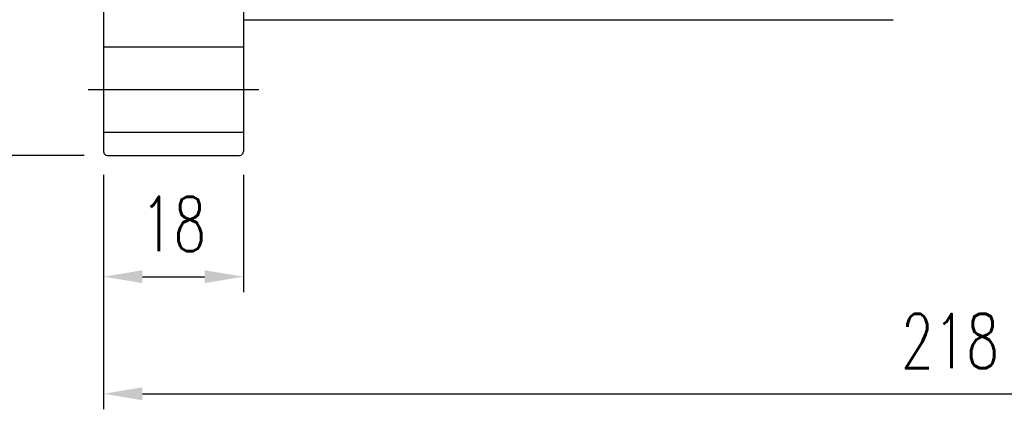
# Model space of a CAD drawing. Header units: inches. Extents: x -202 to 3216, y -974 to 737.
# Tile 2 of 54: x 247 to 374, y 142 to 192. Entities that reach past the tile are written whole.
import ezdxf

# ---------------------------------------------------------------- set-up
doc = ezdxf.new("R2010")
doc.units = ezdxf.units.IN
doc.header["$LTSCALE"] = 2
doc.header["$MEASUREMENT"] = 0
doc.layers.add('DIM', color=4, linetype='Continuous')
doc.styles.add('DIM-7', font='SIMPLEX.shx', dxfattribs={"width": 0.7, "bigfont": 'chineset.shx'})
doc.dimstyles.new('CNS', dxfattribs={"dimtxt": 3.5, "dimasz": 2.5, "dimexe": 1, "dimexo": 1.5, "dimgap": 0.09, "dimtad": 0, "dimdsep": 46, "dimtxsty": 'DIM-7', "dimcen": 0.09, "dimclrd": 1, "dimclre": 1, "dimclrt": 4, "dimadec": 0, "dimazin": 0, "dimtfac": 1, "dimtix": 1, "dimtmove": 2, "dimatfit": 3, "dimfxl": 1, "dimtvp": 0.971429, "dimtolj": 1, "dimarcsym": 0})

# ---------------------------------------------------------------- blocks, each defined once
blk = doc.blocks.new('*D4')
at = {"layer": 'DEFPOINTS', "color": 0, "transparency": 16777216}
for p in [(258.21, 175.22), (276.21, 175.22), (276.21, 159.09)]:
    blk.add_point(p, dxfattribs=at)
at = {"layer": 'DIM', "color": 7, "lineweight": -2, "transparency": 16777216}
for p, q in [((258.21, 172.22), (258.21, 157.09)), ((276.21, 172.22), (276.21, 157.09)), ((263.21, 159.09), (271.21, 159.09))]:
    blk.add_line(p, q, dxfattribs=at)
at = {"layer": 'DIM', "color": 7, "transparency": 16777216}
for points in [[(263.21, 159.92), (263.21, 158.26), (258.21, 159.09)], [(271.21, 159.92), (271.21, 158.26), (276.21, 159.09)]]:
    blk.add_solid(points, dxfattribs=at)
at = {"layer": 'DIM', "color": 7, "transparency": 16777216, "insert": (267.21, 165.89), "char_height": 7, "attachment_point": 5, "style": 'DIM-7'}
blk.add_mtext('\\A1;18', dxfattribs=at)
blk = doc.blocks.new('*D5')
at = {"layer": 'DEFPOINTS', "color": 0, "transparency": 16777216}
for p in [(476.21, 192.72), (258.21, 175.22), (476.21, 144)]:
    blk.add_point(p, dxfattribs=at)
at = {"layer": 'DIM', "color": 7, "lineweight": -2, "transparency": 16777216}
for p, q in [((476.21, 189.72), (476.21, 142)), ((258.21, 172.22), (258.21, 142)), ((263.21, 144), (471.21, 144))]:
    blk.add_line(p, q, dxfattribs=at)
at = {"layer": 'DIM', "color": 7, "transparency": 16777216}
for points in [[(263.21, 144.83), (263.21, 143.16), (258.21, 144)], [(471.21, 144.83), (471.21, 143.16), (476.21, 144)]]:
    blk.add_solid(points, dxfattribs=at)
at = {"layer": 'DIM', "color": 7, "transparency": 16777216, "insert": (367.21, 150.8), "char_height": 7, "attachment_point": 5, "style": 'DIM-7'}
blk.add_mtext('\\A1;218', dxfattribs=at)
blk = doc.blocks.new('*D7')
at = {"layer": 'DEFPOINTS', "color": 0, "transparency": 16777216}
for p in [(241.79, 284.72), (258.71, 284.72), (258.71, 174.72)]:
    blk.add_point(p, dxfattribs=at)
at = {"layer": 'DIM', "color": 7, "lineweight": -2, "transparency": 16777216}
for p, q in [((255.71, 284.72), (239.79, 284.72)), ((241.79, 179.72), (241.79, 279.72)), ((255.71, 174.72), (239.79, 174.72))]:
    blk.add_line(p, q, dxfattribs=at)
at = {"layer": 'DIM', "color": 7, "transparency": 16777216}
for points in [[(240.95, 279.72), (242.62, 279.72), (241.79, 284.72)], [(240.95, 179.72), (242.62, 179.72), (241.79, 174.72)]]:
    blk.add_solid(points, dxfattribs=at)
at = {"layer": 'DIM', "color": 7, "transparency": 16777216, "insert": (234.99, 229.72), "char_height": 7, "attachment_point": 5, "rotation": 90, "style": 'DIM-7'}
blk.add_mtext('\\A1;%%C110', dxfattribs=at)

msp = doc.modelspace()

# ---------------------------------------------------------------- linework, layer by layer
at = {"layer": 'DIM', "color": 7}
for p, q in [((258.206, 284.215), (258.206, 175.215)), ((276.206, 284.215), (276.206, 175.215)), ((276.206, 192.215), (359.906, 192.215)), ((258.206, 188.715), (276.206, 188.715)), ((256.206, 183.215), (278.206, 183.215)), ((258.206, 177.715), (276.206, 177.715)), ((258.706, 174.715), (275.706, 174.715))]:
    msp.add_line(p, q, dxfattribs=at)
for centre, start, end in [((258.706, 175.215), 180, 270), ((275.706, 175.215), 270, 0)]:
    msp.add_arc(centre, 0.5, start, end, dxfattribs=at)

# ---------------------------------------------------------------- dimensions: what is measured, and where the dimension line sits
dim = msp.add_linear_dim(base=(241.786, 284.715), p1=(258.706, 174.715), p2=(258.706, 284.715), angle=90, text='%%C<>', dimstyle='CNS', override={"dimscale": 2, "dimclrd": 7, "dimclre": 7, "dimclrt": 7}, dxfattribs=at)
dim.commit()
dim.dimension.update_dxf_attribs({"geometry": '*D7', "text_midpoint": (234.986, 229.715)})
for base, p2, picture, middle in [((476.206, 143.997), (476.206, 192.715), '*D5', (367.206, 150.797)), ((276.206, 159.092), (276.206, 175.215), '*D4', (267.206, 165.892))]:
    dim = msp.add_linear_dim(base=base, p1=(258.206, 175.215), p2=p2, dimstyle='CNS', override={"dimscale": 2, "dimclrd": 7, "dimclre": 7, "dimclrt": 7}, dxfattribs=at)
    dim.commit()
    dim.dimension.update_dxf_attribs({"geometry": picture, "text_midpoint": middle})

doc.saveas('drawing.dxf')
